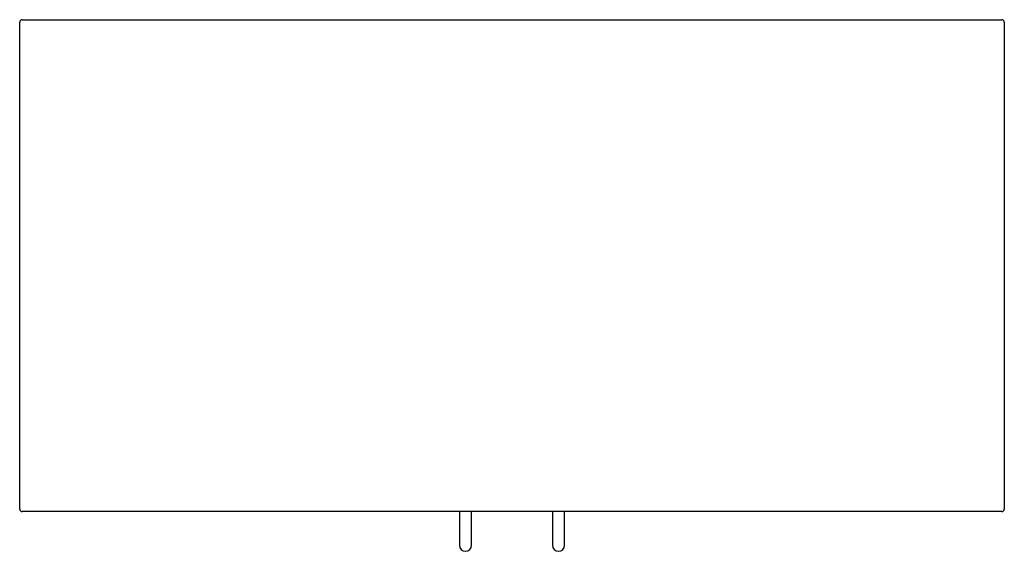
# Model space of a CAD drawing. Header units: millimetres. Extents: x -400 to 400, y -232 to 200.
import ezdxf

# ---------------------------------------------------------------- set-up
doc = ezdxf.new("R2010")
doc.units = ezdxf.units.MM

msp = doc.modelspace()

# ---------------------------------------------------------------- linework, layer by layer
at = {"color": 7, "linetype": 'Continuous', "lineweight": 25}
for p, q in [((-398, 200), (398, 200)), ((-400, -198), (-400, 198)), ((400, 198), (400, -198)), ((398, -200), (-398, -200)), ((-42.7, -200), (-42.7, -227.43)), ((-32.9, -227.43), (-32.9, -200)), ((32.9, -200), (32.9, -227.43)), ((42.7, -227.43), (42.7, -200))]:
    msp.add_line(p, q, dxfattribs=at)
for centre, radius, start, end in [((-398, 198), 2, 90, 180), ((398, 198), 2, 0, 90), ((-398, -198), 2, 180, 270), ((398, -198), 2, 270, 360), ((-37.8, -227.43), 4.9, 180, 0), ((37.8, -227.43), 4.9, 180, 0)]:
    msp.add_arc(centre, radius, start, end, dxfattribs=at)

doc.saveas('drawing.dxf')
